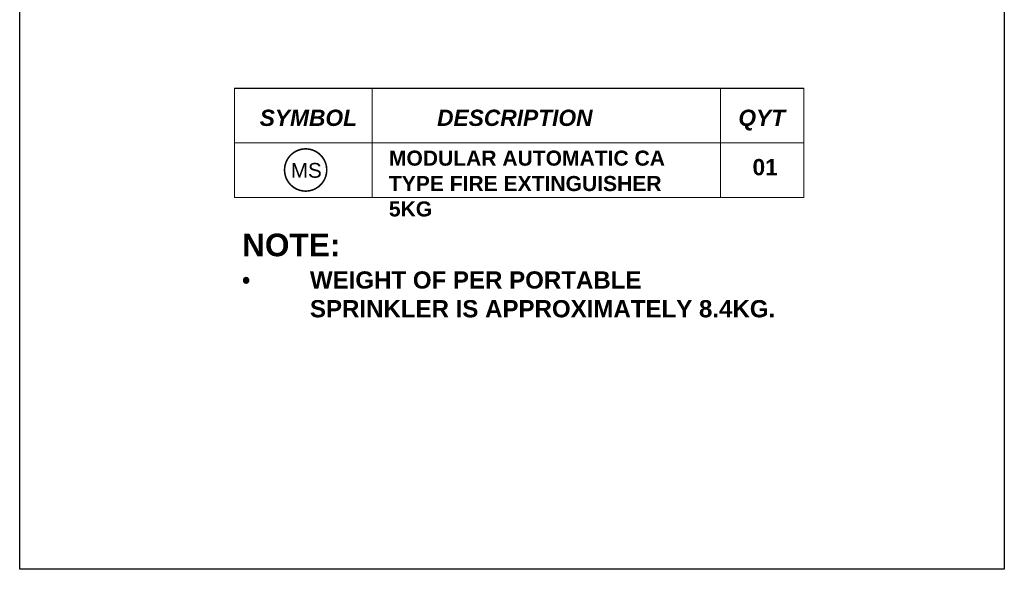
# Model space of a CAD drawing. Header units: millimetres. Extents: x -115221 to 194496, y -122556 to 375476.
# Tile 53 of 169: x 81050 to 88309, y -44644 to -40595. Entities that reach past the tile are written whole.
import ezdxf

# ---------------------------------------------------------------- set-up
doc = ezdxf.new("R2010")
doc.units = ezdxf.units.MM
doc.set_wipeout_variables(frame=1)
doc.layers.add('FA-EXTINGUISHER', color=1, linetype='Continuous', lineweight=0)
doc.layers.add('FA-SPRINKLER TEXT', color=7, linetype='Continuous', lineweight=0)
doc.layers.add('WWDS_TEXT_POWER DIMENSION', color=7, linetype='Continuous')
doc.layers.add('XYZ', color=7, linetype='Continuous')
doc.styles.get("Standard").update_dxf_attribs({"font": 'arial.ttf'})

# ---------------------------------------------------------------- blocks, each defined once
blk = doc.blocks.new('modular FE 15kg')
at = {"layer": 'FA-EXTINGUISHER', "color": 1, "const_width": 0.3, "elevation": 120.29}
blk.add_lwpolyline([(13544.22, 2027.08, 1), (13544.22, 2035.08, 1)], format="xyb", close=True, dxfattribs=at)
at = {"layer": 'FA-EXTINGUISHER', "color": 1}
blk.add_text('MS', height=2.8, dxfattribs=at).set_placement((13541.41, 2029.61, 120.29))

msp = doc.modelspace()

# ---------------------------------------------------------------- wipeouts: each hides what was drawn before it
msp.add_wipeout([(81050.2, -34826.1), (88309.2, -34826.1), (88309.2, -44644.5), (81050.2, -44644.5)]).translate(0, 0, 0)

# ---------------------------------------------------------------- next in the draw order: wipeouts: each hides what was drawn before it
msp.add_wipeout([(81050.2, -34826.1), (88309.2, -34826.1), (88309.2, -44644.5), (81050.2, -44644.5)]).translate(0, 0, 0)

# ---------------------------------------------------------------- next in the draw order: linework, layer by layer
at = {"layer": 'FA-SPRINKLER TEXT'}
for p, q in [((82634.6, -41100.1, 0), (82634.6, -41904.2, 0)), ((83650, -41100.1, 0), (83650, -41904.2, 0)), ((86216.6, -41100.1, 0), (86216.6, -41904.2, 0)), ((86832.2, -41100.1, 0), (86832.2, -41904.2, 0)), ((82634.6, -41502.2, 0), (86832.2, -41502.2, 0)), ((82634.6, -41904.2, 0), (86832.2, -41904.2, 0))]:
    msp.add_line(p, q, dxfattribs=at)
at = {"layer": 'WWDS_TEXT_POWER DIMENSION'}
msp.add_line((82634.6, -41100.1, 0), (86832.2, -41100.1, 0), dxfattribs=at)
at = {"layer": 'XYZ', "elevation": 0}
msp.add_lwpolyline([(81050.2, -34826.1), (88309.2, -34826.1), (88309.2, -44644.5), (81050.2, -44644.5)], close=True, dxfattribs=at)

# ---------------------------------------------------------------- next in the draw order: block references
at = {"layer": 'FA-EXTINGUISHER', "color": 1, "xscale": 38.8681319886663, "yscale": 38.8681319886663, "zscale": 38.8681319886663}
msp.add_blockref('modular FE 15kg', (-443280.2, -120646.4, -4675.3), dxfattribs=at)

# ---------------------------------------------------------------- next in the draw order: texts
at = {"layer": 'FA-SPRINKLER TEXT', "attachment_point": 1}
for s, insert, char_height, width in [('{\\fArial|b1|i1|c0|p34;SYMBOL}', (82819.7, -41257.6, 0), 120.053, 702.523), ('{\\fArial|b1|i1|c0|p34;DESCRIPTION}', (84127.4, -41257.6, 0), 120.053, 1151.888), ('{\\fArial|b1|i1|c0|p34;QYT}', (86348.6, -41257.6, 0), 120.053, 342.607), ('{\\fArial|b1|i0|c0|p34;01}', (86452.6, -41621.2, 0), 120.053, 160.48), ('{\\fArial|b1|i0|c0|p34;NOTE:\\P\\pxi-3,l3,t3;{\\fSymbol|b1|i0|c2|p18;\\H0.76166x;·^I}\\H0.76166x;WEIGHT OF PER PORTABLE SPRINKLER IS APPROXIMATELY 8.4KG.}', (82689.7, -42171.2, 0), 166.7407, 3939.467)]:
    msp.add_mtext(s, dxfattribs=dict(at, insert=insert, char_height=char_height, width=width))
at = {"layer": 'FA-SPRINKLER TEXT', "insert": (83772, -41559.1, 0), "char_height": 111.16, "width": 2364.598, "attachment_point": 1, "line_spacing_factor": 1.010232}
msp.add_mtext('{\\fArial|b1|i0|c0|p34;MODULAR AUTOMATIC CA TYPE FIRE EXTINGUISHER 5KG}', dxfattribs=at)

doc.saveas('drawing.dxf')
